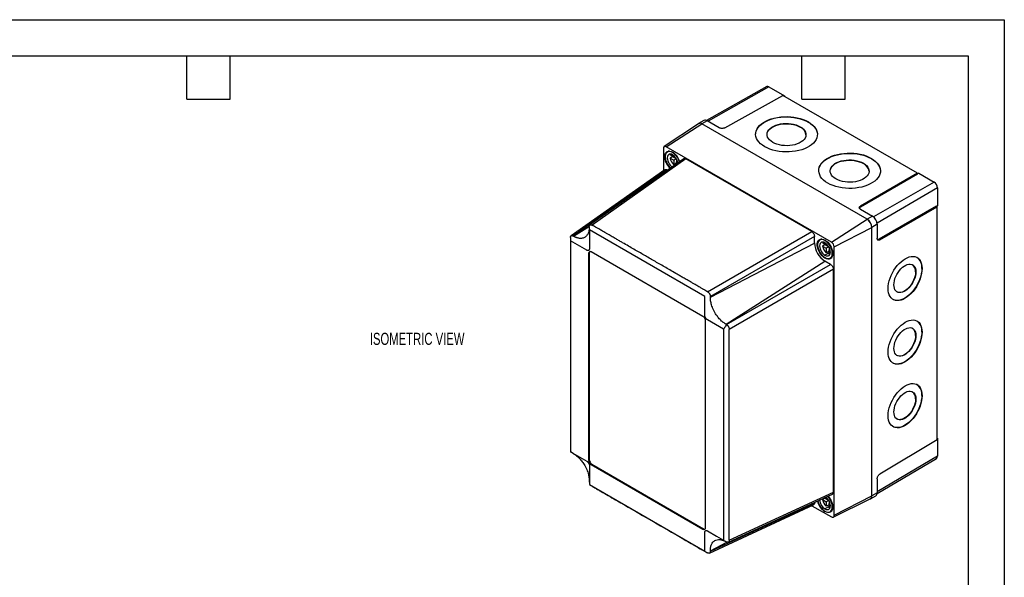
# Model space of a CAD drawing. Header units: millimetres. Extents: x 0 to 838, y 0 to 648.
# Tile 5 of 5: x 320 to 838, y 354 to 648. Entities that reach past the tile are written whole.
import ezdxf

# ---------------------------------------------------------------- set-up
doc = ezdxf.new("R2010")
doc.units = ezdxf.units.MM
doc.header["$LTSCALE"] = 3
doc.layers.add('DIMENSIONS', color=140, linetype='Continuous', lineweight=25)
doc.layers.add('TEXT', color=140, linetype='Continuous', lineweight=25)
doc.styles.add('SLDTEXTSTYLE0', font='TXT', dxfattribs={"width": 0.7})

msp = doc.modelspace()

# ---------------------------------------------------------------- linework, layer by layer
at = {"color": 7, "linetype": 'Continuous'}
for p, q in [((0.01, 647.71), (838.21, 647.71)), ((838.21, 647.71), (838.21, 0.01))]:
    msp.add_line(p, q, dxfattribs=at)
for p, q in [((713.09, 612.52), (681.39, 594.67)), ((714.28, 612.39), (682.23, 594.21)), ((714.28, 612.39), (722.47, 607.66)), ((690.95, 590.78), (721.63, 607.88)), ((792.57, 566.94), (721.63, 607.88)), ((722.47, 607.66), (722.24, 607.53)), ((722.47, 607.66), (722.47, 607.4)), ((677.15, 592.95), (659.06, 580.9)), ((660.15, 580.82), (678.96, 592.82)), ((680.03, 594.66), (677.19, 593.06)), ((681.76, 594.49), (678.93, 592.88)), ((765.97, 542.63), (678.93, 592.88)), ((765.94, 542.61), (678.96, 592.82)), ((688.13, 590.81), (681.76, 594.49)), ((730.76, 591.16), (730.76, 591.33)), ((735, 593.73), (735.01, 593.9)), ((747.13, 530.62), (660.15, 580.82)), ((658.67, 579.96), (658.67, 568.16)), ((661.68, 578.58), (660.76, 578.05)), ((664.22, 575.33), (662.19, 576.5)), ((663.6, 575.68), (662.19, 574.87)), ((663.72, 577.9), (663.51, 577.78)), ((663.6, 575.68), (665.38, 574.66)), ((664.22, 576.04), (664.22, 575.33)), ((664.68, 575.59), (664.22, 575.33)), ((669.41, 574.46), (620.03, 539.65)), ((670.51, 574.39), (621.13, 539.58)), ((662.19, 574.87), (664.22, 573.7)), ((665.51, 574.44), (664.22, 573.7)), ((664.22, 573.7), (664.22, 571.35)), ((665.63, 572.17), (664.22, 571.35)), ((665.63, 574.22), (665.63, 572.88)), ((666.09, 573.14), (665.63, 572.88)), ((665.63, 572.88), (666.25, 572.52)), ((665.63, 571.8), (665.63, 572.88)), ((736.77, 536.14), (670.51, 574.39)), ((764, 571.98), (764, 572.14)), ((768.24, 574.55), (768.24, 574.71)), ((659.44, 568.7), (610.06, 533.89)), ((660.54, 568.63), (611.16, 533.82)), ((660.87, 568.44), (660.54, 568.63)), ((792.57, 566.94), (762.41, 549.53)), ((792.57, 566.39), (762.41, 548.99)), ((792.57, 566.39), (792.57, 566.94)), ((793.14, 566.87), (792.57, 566.55)), ((793.14, 566.87), (801.33, 562.14)), ((801.33, 562.14), (769.24, 543.94)), ((803.02, 559.21), (771.21, 540.52)), ((803.02, 559.21), (803.02, 549.75)), ((803.02, 549.75), (802.46, 549.41)), ((762.41, 549.53), (762.41, 548.99)), ((762.43, 547.92), (768.8, 544.24)), ((802.32, 549.49), (772.17, 532.08)), ((772.64, 531.81), (802.79, 549.22)), ((802.32, 549.49), (802.79, 549.22)), ((802.79, 426.48), (802.79, 549.22)), ((747.13, 530.62), (765.94, 542.61)), ((768.8, 544.24), (765.97, 542.63)), ((771.25, 539.99), (768.45, 538.35)), ((771.25, 539.99), (771.25, 532.63)), ((611.4, 533.68), (619.69, 538.97)), ((619.65, 538.72), (619.65, 538.44)), ((680.44, 501.99), (619.79, 537)), ((681.93, 504.48), (736.77, 536.14)), ((748.62, 528.04), (768.41, 538.33)), ((768.41, 397.06), (768.41, 538.33)), ((768.45, 397), (768.45, 538.35)), ((609.68, 532.96), (609.68, 421.93)), ((609.75, 531.2), (609.75, 420.34)), ((618.31, 526.34), (609.82, 531.24)), ((611.4, 533.68), (611.16, 533.82)), ((738.25, 533.57), (683.41, 501.91)), ((683.41, 501.63), (738.25, 530.14)), ((738.25, 530.14), (738.25, 533.57)), ((741.94, 532.25), (741.02, 531.72)), ((744.48, 529), (742.45, 530.17)), ((743.86, 529.35), (742.45, 528.54)), ((743.98, 531.57), (743.77, 531.45)), ((743.86, 529.35), (745.64, 528.32)), ((744.48, 529.71), (744.48, 529)), ((744.93, 529.26), (744.48, 529)), ((772.17, 532.08), (772.64, 531.81)), ((619.64, 524.85), (619.28, 524.65)), ((619.28, 524.65), (619.28, 415.88)), ((619.64, 524.85), (619.64, 416.09)), ((679.53, 491.5), (620.7, 525.46)), ((742.45, 528.54), (744.48, 527.36)), ((745.89, 524.91), (743.77, 523.69)), ((745.77, 528.11), (744.48, 527.36)), ((744.48, 527.36), (744.48, 525.02)), ((745.89, 525.83), (744.48, 525.02)), ((745.89, 527.89), (745.89, 526.55)), ((746.35, 526.81), (745.89, 526.55)), ((745.89, 526.55), (746.51, 526.19)), ((745.89, 524.2), (745.89, 526.55)), ((748.62, 386.77), (748.62, 528.04)), ((691.66, 487.35), (743.77, 520.59)), ((691.9, 487.21), (746.74, 518.87)), ((743.99, 522.35), (743.77, 522.22)), ((746.74, 518.87), (743.77, 520.59)), ((746.52, 522.19), (747.44, 522.72)), ((748.22, 516.3), (693.38, 484.64)), ((748.22, 398.96), (748.22, 516.3)), ((791.47, 515.01), (791.62, 514.93)), ((794.77, 516.78), (794.91, 516.7)), ((680.51, 492.07), (680.51, 501.87)), ((683.41, 501.63), (683.41, 501.91)), ((680.94, 380.29), (680.94, 489.05)), ((690.39, 484.73), (681.92, 489.62)), ((690.48, 373.74), (690.48, 484.6)), ((691.9, 487.21), (691.66, 487.35)), ((693.38, 373.61), (693.38, 484.64)), ((794.77, 483.3), (794.91, 483.22)), ((791.47, 481.53), (791.62, 481.45)), ((791.47, 448.05), (791.62, 447.97)), ((794.77, 449.82), (794.91, 449.74)), ((802.79, 426.48), (772.64, 408.46)), ((802.79, 427.45), (803.02, 427.32)), ((803.02, 427.32), (802.79, 427.19)), ((803.02, 427.32), (803.02, 417.86)), ((611.16, 419.36), (609.82, 420.22)), ((609.82, 420.22), (618.31, 415.32)), ((611.16, 419.36), (611.4, 419.22)), ((619.64, 416.09), (619.28, 415.88)), ((771.22, 398.24), (802.53, 416.77)), ((803.02, 417.86), (771.25, 399.2)), ((619.72, 412.87), (619.72, 403.07)), ((621.05, 413.64), (620.7, 413.44)), ((620.7, 413.44), (679.53, 379.47)), ((621.05, 413.64), (679.88, 379.68)), ((619.65, 404.94), (619.65, 404.66)), ((771.25, 406.01), (771.25, 398.65)), ((619.79, 402.95), (680.44, 367.94)), ((692.89, 372.62), (747.73, 397.97)), ((693.38, 373.61), (748.22, 398.96)), ((743.86, 395.85), (742.45, 395.03)), ((742.45, 395.03), (744.48, 393.86)), ((744.48, 395.49), (743.54, 396.03)), ((743.86, 395.85), (745.64, 394.82)), ((744.48, 396.21), (744.48, 395.49)), ((744.93, 395.76), (744.48, 395.49)), ((745.77, 394.61), (744.48, 393.86)), ((745.89, 394.39), (745.89, 393.04)), ((748.14, 385.79), (767.62, 395.43)), ((748.62, 386.77), (768.41, 397.06)), ((767.73, 395.41), (770.54, 397.07)), ((771.25, 398.65), (768.45, 397)), ((682.92, 366.86), (737.76, 392.21)), ((683.41, 367.85), (738.25, 393.2)), ((736.9, 391.82), (747.13, 385.91)), ((738.25, 393.2), (738.25, 393.59)), ((745.89, 391.41), (743.77, 390.19)), ((744.48, 393.86), (744.48, 391.51)), ((745.89, 392.33), (744.48, 391.51)), ((746.35, 393.31), (745.89, 393.04)), ((745.89, 393.04), (746.51, 392.69)), ((745.89, 390.7), (745.89, 393.04)), ((746.52, 388.69), (747.44, 389.22)), ((743.99, 388.84), (743.77, 388.72)), ((679.88, 379.68), (679.53, 379.47)), ((680.51, 367.98), (680.51, 377.78)), ((683.41, 368.13), (692.11, 372.65)), ((691.66, 372.89), (691.9, 372.75)), ((683.41, 367.85), (683.41, 368.13))]:
    msp.add_line(p, q)
at = {"flags": 128}
for points in [[(712.03, 580.86), (710.85, 581.62), (709.82, 582.44), (708.96, 583.32), (708.26, 584.25), (707.75, 585.22), (707.42, 586.21), (707.27, 587.21), (707.32, 588.22), (707.56, 589.21), (707.98, 590.19), (708.59, 591.13), (709.37, 592.03), (710.32, 592.87), (711.42, 593.65), (712.66, 594.36), (714.04, 594.98), (715.52, 595.51), (717.09, 595.95), (718.75, 596.29), (720.45, 596.53), (722.2, 596.65), (723.96, 596.67), (725.71, 596.58), (727.44, 596.38), (729.12, 596.08), (730.74, 595.67), (732.27, 595.17), (733.7, 594.58), (735.01, 593.9)], [(707.27, 587.42), (707.32, 588.05), (707.56, 589.05), (707.98, 590.02), (708.59, 590.97), (709.37, 591.86), (710.32, 592.71), (711.42, 593.49), (712.66, 594.19), (714.03, 594.82), (715.52, 595.35), (717.09, 595.79), (718.74, 596.13), (720.45, 596.36), (722.2, 596.49), (723.95, 596.51), (725.71, 596.42), (727.44, 596.22), (729.12, 595.92), (730.73, 595.51), (732.27, 595.01), (733.7, 594.41), (735, 593.73)], [(735.01, 593.9), (736.18, 593.14), (737.21, 592.32), (738.07, 591.44), (738.77, 590.51), (739.29, 589.54), (739.62, 588.55), (739.76, 587.55), (739.71, 586.54), (739.47, 585.55), (739.05, 584.57), (738.44, 583.63), (737.66, 582.73), (736.71, 581.89), (735.61, 581.11), (734.37, 580.4), (733, 579.78), (731.51, 579.24), (729.94, 578.81), (728.29, 578.47), (726.58, 578.23), (724.84, 578.1), (723.08, 578.09), (721.32, 578.18), (719.59, 578.38), (717.91, 578.68), (716.3, 579.09), (714.76, 579.59), (713.34, 580.18), (712.03, 580.86)], [(716.27, 583.1), (715.35, 583.71), (714.58, 584.39), (713.98, 585.11), (713.56, 585.88), (713.32, 586.67), (713.27, 587.47), (713.41, 588.26), (713.75, 589.04), (714.26, 589.78), (714.94, 590.48), (715.79, 591.11), (716.78, 591.67), (717.89, 592.15), (719.11, 592.53), (720.41, 592.82), (721.77, 593), (723.16, 593.08), (724.56, 593.05), (725.94, 592.9), (727.27, 592.65), (728.54, 592.3), (729.71, 591.86), (730.76, 591.33)], [(713.27, 587.21), (713.27, 587.3), (713.41, 588.1), (713.74, 588.88), (714.26, 589.62), (714.94, 590.31), (715.79, 590.95), (716.78, 591.51), (717.89, 591.98), (719.11, 592.37), (720.41, 592.66), (721.77, 592.84), (723.16, 592.92), (724.56, 592.88), (725.94, 592.74), (727.27, 592.49), (728.54, 592.14), (729.71, 591.69), (730.76, 591.16)], [(730.76, 591.33), (731.68, 590.72), (732.45, 590.05), (733.05, 589.32), (733.47, 588.55), (733.71, 587.76), (733.76, 586.96), (733.62, 586.17), (733.28, 585.39), (732.77, 584.65), (732.09, 583.96), (731.24, 583.32), (730.25, 582.76), (729.14, 582.28), (727.92, 581.9), (726.62, 581.61), (725.26, 581.43), (723.86, 581.35), (722.47, 581.39), (721.09, 581.53), (719.75, 581.78), (718.49, 582.13), (717.32, 582.57), (716.27, 583.1)], [(735, 593.73), (736.18, 592.98), (737.21, 592.15), (738.07, 591.27), (738.77, 590.35), (739.28, 589.38), (739.62, 588.39), (739.76, 587.39), (739.76, 587.18)], [(662.31, 569.46), (662.03, 569.73), (661.35, 570.51), (660.75, 571.38), (660.24, 572.32), (659.84, 573.3), (659.57, 574.27), (659.43, 575.21), (659.43, 576.08), (659.57, 576.86), (659.84, 577.52), (660.24, 578.03), (660.75, 578.38), (661.35, 578.56), (662.03, 578.56), (662.76, 578.38), (663.51, 578.02)], [(663.51, 577.78), (662.8, 578.11), (662.11, 578.29), (661.47, 578.29), (660.89, 578.12), (660.41, 577.79), (660.03, 577.3), (659.77, 576.68), (659.64, 575.94), (659.64, 575.11), (659.77, 574.22), (660.03, 573.3), (660.41, 572.37), (660.89, 571.48), (661.47, 570.65), (662.11, 569.91), (662.47, 569.57)], [(663.51, 576.55), (662.88, 576.83), (662.29, 576.94), (661.75, 576.86), (661.3, 576.6), (660.96, 576.18), (660.76, 575.61), (660.68, 574.92), (660.76, 574.15), (660.96, 573.34), (661.3, 572.53), (661.75, 571.75), (662.29, 571.05), (662.88, 570.47), (663.3, 570.15)], [(662.35, 576.94), (662.31, 576.85), (662.19, 576.5)], [(740.5, 568.23), (740.55, 568.87), (740.79, 569.86), (741.21, 570.84), (741.82, 571.78), (742.6, 572.68), (743.55, 573.52), (744.65, 574.3), (745.9, 575.01), (747.27, 575.63), (748.75, 576.17), (750.33, 576.6), (751.98, 576.94), (753.69, 577.18), (755.43, 577.3), (757.19, 577.32), (758.94, 577.23), (760.67, 577.03), (762.35, 576.73), (763.97, 576.32), (765.5, 575.82), (766.93, 575.23), (768.24, 574.55)], [(745.26, 561.68), (744.08, 562.43), (743.06, 563.26), (742.19, 564.14), (741.5, 565.06), (740.98, 566.03), (740.65, 567.02), (740.51, 568.02), (740.55, 569.03), (740.79, 570.03), (741.22, 571), (741.82, 571.94), (742.6, 572.84), (743.55, 573.69), (744.65, 574.46), (745.9, 575.17), (747.27, 575.79), (748.75, 576.33), (750.33, 576.77), (751.98, 577.11), (753.69, 577.34), (755.43, 577.47), (757.19, 577.49), (758.94, 577.4), (760.67, 577.2), (762.35, 576.89), (763.97, 576.49), (765.5, 575.98), (766.93, 575.39), (768.24, 574.71)], [(768.24, 574.71), (769.41, 573.96), (770.44, 573.13), (771.31, 572.25), (772, 571.32), (772.52, 570.36), (772.85, 569.37), (772.99, 568.36), (772.95, 567.36), (772.71, 566.36), (772.28, 565.39), (771.68, 564.44), (770.9, 563.55), (769.95, 562.7), (768.85, 561.92), (767.6, 561.22), (766.23, 560.59), (764.75, 560.06), (763.17, 559.62), (761.52, 559.28), (759.81, 559.05), (758.07, 558.92), (756.31, 558.9), (754.56, 558.99), (752.83, 559.19), (751.15, 559.49), (749.53, 559.9), (748, 560.4), (746.57, 561), (745.26, 561.68)], [(749.5, 563.92), (748.58, 564.53), (747.81, 565.2), (747.21, 565.93), (746.79, 566.69), (746.55, 567.48), (746.5, 568.28), (746.65, 569.08), (746.98, 569.85), (747.49, 570.6), (748.18, 571.29), (749.02, 571.92), (750.01, 572.48), (751.13, 572.96), (752.35, 573.35), (753.65, 573.64), (755.01, 573.82), (756.4, 573.89), (757.8, 573.86), (759.18, 573.72), (760.51, 573.47), (761.77, 573.12), (762.94, 572.67), (764, 572.14)], [(746.5, 568.03), (746.5, 568.12), (746.65, 568.91), (746.98, 569.69), (747.49, 570.43), (748.18, 571.13), (749.02, 571.76), (750.01, 572.32), (751.13, 572.8), (752.35, 573.19), (753.65, 573.47), (755.01, 573.66), (756.4, 573.73), (757.8, 573.7), (759.17, 573.55), (760.51, 573.3), (761.77, 572.95), (762.94, 572.51), (764, 571.98)], [(764, 572.14), (764.92, 571.53), (765.68, 570.86), (766.28, 570.13), (766.71, 569.37), (766.94, 568.58), (766.99, 567.78), (766.85, 566.98), (766.52, 566.21), (766.01, 565.46), (765.32, 564.77), (764.47, 564.14), (763.49, 563.58), (762.37, 563.1), (761.15, 562.71), (759.85, 562.42), (758.49, 562.24), (757.1, 562.17), (755.7, 562.2), (754.32, 562.34), (752.99, 562.59), (751.73, 562.94), (750.56, 563.39), (749.5, 563.92)], [(768.24, 574.55), (769.41, 573.79), (770.44, 572.97), (771.31, 572.09), (772, 571.16), (772.52, 570.19), (772.85, 569.2), (772.99, 568.2), (773, 567.99)], [(619.72, 536.96), (619.72, 531.47), (619.72, 527.16)], [(743.77, 522.22), (743.02, 522.74), (742.29, 523.4), (741.61, 524.18), (741.01, 525.05), (740.5, 525.99), (740.1, 526.96), (739.83, 527.94), (739.69, 528.88), (739.69, 529.75), (739.83, 530.53), (740.1, 531.19), (740.5, 531.7), (741.01, 532.05), (741.61, 532.23), (742.29, 532.23), (743.02, 532.05), (743.77, 531.69)], [(743.77, 531.45), (743.06, 531.78), (742.36, 531.95), (741.72, 531.96), (741.15, 531.79), (740.67, 531.45), (740.29, 530.97), (740.03, 530.34), (739.9, 529.61), (739.9, 528.78), (740.03, 527.89), (740.29, 526.96), (740.67, 526.04), (741.15, 525.15), (741.72, 524.32), (742.36, 523.58), (743.06, 522.95), (743.77, 522.47)], [(743.77, 530.22), (743.14, 530.5), (742.54, 530.61), (742.01, 530.53), (741.56, 530.27), (741.22, 529.84), (741.01, 529.27), (740.94, 528.59), (741.01, 527.82), (741.22, 527.01), (741.56, 526.2), (742.01, 525.42), (742.54, 524.72), (743.14, 524.14), (743.77, 523.69)], [(742.61, 530.6), (742.56, 530.51), (742.45, 530.17)], [(743.77, 531.69), (744.52, 531.18), (745.25, 530.52), (745.93, 529.74), (746.53, 528.86), (747.04, 527.92), (747.44, 526.95), (747.71, 525.97), (747.85, 525.04), (747.85, 524.16), (747.71, 523.38), (747.44, 522.73), (747.04, 522.21), (746.53, 521.86), (745.93, 521.68), (745.25, 521.68), (744.52, 521.87), (743.77, 522.22)], [(743.77, 522.47), (744.48, 522.13), (745.17, 521.96), (745.82, 521.96), (746.39, 522.12), (746.87, 522.46), (747.25, 522.94), (747.51, 523.57), (747.64, 524.31), (747.64, 525.13), (747.51, 526.03), (747.25, 526.95), (746.87, 527.87), (746.39, 528.76), (745.82, 529.59), (745.17, 530.33), (744.48, 530.96), (743.77, 531.45)], [(743.77, 523.69), (744.4, 523.41), (745, 523.3), (745.53, 523.38), (745.98, 523.64), (746.32, 524.07), (746.53, 524.64), (746.6, 525.32), (746.53, 526.09), (746.32, 526.9), (745.98, 527.72), (745.53, 528.49), (745, 529.19), (744.4, 529.78), (743.77, 530.22)], [(745.89, 524.2), (746.25, 524.13), (746.35, 524.12)], [(777.04, 506.2), (777.1, 507.49), (777.3, 508.84), (777.62, 510.23), (778.06, 511.64), (778.62, 513.04), (779.29, 514.42), (780.05, 515.76), (780.9, 517.03), (781.82, 518.23), (782.81, 519.32), (783.84, 520.3), (784.9, 521.15), (785.98, 521.86), (787.05, 522.42), (788.11, 522.81), (789.14, 523.05), (790.13, 523.11), (791.05, 523), (791.9, 522.72), (792.67, 522.28), (793.33, 521.68), (793.89, 520.94), (794.33, 520.05), (794.65, 519.04), (794.85, 517.92), (794.91, 516.7)], [(780.05, 508.13), (780.12, 509.18), (780.31, 510.27), (780.62, 511.39), (781.06, 512.52), (781.59, 513.62), (782.23, 514.68), (782.94, 515.67), (783.72, 516.56), (784.55, 517.34), (785.4, 517.99), (786.27, 518.5), (787.12, 518.85), (787.95, 519.04), (788.72, 519.06), (789.44, 518.91), (790.07, 518.6), (790.61, 518.13), (791.04, 517.51), (791.36, 516.76), (791.55, 515.89), (791.62, 514.93)], [(794.91, 516.7), (794.85, 515.41), (794.65, 514.05), (794.33, 512.67), (793.89, 511.26), (793.33, 509.86), (792.67, 508.48), (791.9, 507.14), (791.05, 505.86), (790.13, 504.67), (789.14, 503.58), (788.11, 502.6), (787.05, 501.75), (785.98, 501.04), (784.9, 500.48), (783.84, 500.08), (782.81, 499.85), (781.82, 499.79), (780.9, 499.9), (780.05, 500.18), (779.29, 500.62), (778.62, 501.21), (778.06, 501.96), (777.62, 502.85), (777.3, 503.86), (777.1, 504.98), (777.04, 506.2)], [(794.77, 516.78), (794.7, 515.49), (794.51, 514.14), (794.19, 512.75), (793.75, 511.34), (793.19, 509.94), (792.52, 508.56), (791.76, 507.22), (790.91, 505.94), (789.99, 504.75), (789, 503.66), (787.97, 502.68), (786.91, 501.83), (785.83, 501.12), (784.76, 500.56), (783.69, 500.17), (782.66, 499.93), (781.68, 499.87), (780.76, 499.98), (779.91, 500.26), (779.61, 500.4)], [(791.62, 514.93), (791.55, 513.89), (791.36, 512.79), (791.04, 511.67), (790.61, 510.54), (790.07, 509.44), (789.44, 508.38), (788.72, 507.39), (787.95, 506.5), (787.12, 505.72), (786.27, 505.07), (785.4, 504.56), (784.55, 504.21), (783.72, 504.02), (782.94, 504), (782.23, 504.15), (781.59, 504.46), (781.06, 504.93), (780.62, 505.55), (780.31, 506.3), (780.12, 507.17), (780.05, 508.13)], [(791.47, 515.01), (791.41, 513.97), (791.22, 512.87), (790.9, 511.75), (790.47, 510.62), (789.93, 509.52), (789.3, 508.46), (788.58, 507.48), (787.8, 506.58), (786.98, 505.8), (786.12, 505.15), (785.26, 504.64), (784.4, 504.29), (783.58, 504.1), (782.8, 504.08), (782.09, 504.23), (781.69, 504.4)], [(777.04, 472.72), (777.1, 474.01), (777.3, 475.37), (777.62, 476.75), (778.06, 478.16), (778.62, 479.56), (779.29, 480.95), (780.05, 482.28), (780.9, 483.56), (781.82, 484.75), (782.81, 485.84), (783.84, 486.82), (784.9, 487.67), (785.98, 488.38), (787.05, 488.94), (788.11, 489.34), (789.14, 489.57), (790.13, 489.63), (791.05, 489.52), (791.9, 489.24), (792.67, 488.8), (793.33, 488.21), (793.89, 487.46), (794.33, 486.57), (794.65, 485.56), (794.85, 484.44), (794.91, 483.22)], [(794.91, 483.22), (794.85, 481.93), (794.65, 480.58), (794.33, 479.19), (793.89, 477.78), (793.33, 476.38), (792.67, 475), (791.9, 473.66), (791.05, 472.39), (790.13, 471.19), (789.14, 470.1), (788.11, 469.12), (787.05, 468.27), (785.98, 467.56), (784.9, 467), (783.84, 466.61), (782.81, 466.38), (781.82, 466.31), (780.9, 466.42), (780.05, 466.7), (779.29, 467.14), (778.62, 467.74), (778.06, 468.48), (777.62, 469.37), (777.3, 470.38), (777.1, 471.5), (777.04, 472.72)], [(794.77, 483.3), (794.7, 482.01), (794.51, 480.66), (794.19, 479.27), (793.75, 477.86), (793.19, 476.46), (792.52, 475.08), (791.76, 473.74), (790.91, 472.47), (789.99, 471.27), (789, 470.18), (787.97, 469.2), (786.91, 468.35), (785.83, 467.64), (784.76, 467.08), (783.69, 466.69), (782.66, 466.46), (781.68, 466.39), (780.76, 466.5), (779.91, 466.78), (779.61, 466.92)], [(780.05, 474.65), (780.12, 475.7), (780.31, 476.79), (780.62, 477.91), (781.06, 479.04), (781.59, 480.14), (782.23, 481.2), (782.94, 482.19), (783.72, 483.08), (784.55, 483.86), (785.4, 484.52), (786.27, 485.02), (787.12, 485.38), (787.95, 485.56), (788.72, 485.58), (789.44, 485.44), (790.07, 485.12), (790.61, 484.65), (791.04, 484.04), (791.36, 483.28), (791.55, 482.41), (791.62, 481.45)], [(791.62, 481.45), (791.55, 480.41), (791.36, 479.31), (791.04, 478.19), (790.61, 477.06), (790.07, 475.96), (789.44, 474.9), (788.72, 473.92), (787.95, 473.02), (787.12, 472.24), (786.27, 471.59), (785.4, 471.08), (784.55, 470.73), (783.72, 470.54), (782.94, 470.52), (782.23, 470.67), (781.59, 470.98), (781.06, 471.45), (780.62, 472.07), (780.31, 472.82), (780.12, 473.69), (780.05, 474.65)], [(791.47, 481.53), (791.41, 480.49), (791.22, 479.39), (790.9, 478.27), (790.47, 477.14), (789.93, 476.04), (789.3, 474.98), (788.58, 474), (787.8, 473.1), (786.98, 472.32), (786.12, 471.67), (785.26, 471.16), (784.4, 470.81), (783.58, 470.62), (782.8, 470.6), (782.09, 470.75), (781.69, 470.92)], [(777.04, 439.24), (777.1, 440.54), (777.3, 441.89), (777.62, 443.28), (778.06, 444.68), (778.62, 446.09), (779.29, 447.47), (780.05, 448.8), (780.9, 450.08), (781.82, 451.27), (782.81, 452.37), (783.84, 453.34), (784.9, 454.2), (785.98, 454.9), (787.05, 455.46), (788.11, 455.86), (789.14, 456.09), (790.13, 456.15), (791.05, 456.04), (791.9, 455.77), (792.67, 455.33), (793.33, 454.73), (793.89, 453.98), (794.33, 453.09), (794.65, 452.08), (794.85, 450.96), (794.91, 449.74)], [(780.05, 441.18), (780.12, 442.22), (780.31, 443.31), (780.62, 444.44), (781.06, 445.56), (781.59, 446.67), (782.23, 447.72), (782.94, 448.71), (783.72, 449.6), (784.55, 450.39), (785.4, 451.04), (786.27, 451.55), (787.12, 451.9), (787.95, 452.09), (788.72, 452.11), (789.44, 451.96), (790.07, 451.65), (790.61, 451.18), (791.04, 450.56), (791.36, 449.81), (791.55, 448.94), (791.62, 447.97)], [(794.91, 449.74), (794.85, 448.45), (794.65, 447.1), (794.33, 445.71), (793.89, 444.3), (793.33, 442.9), (792.67, 441.52), (791.9, 440.18), (791.05, 438.91), (790.13, 437.71), (789.14, 436.62), (788.11, 435.64), (787.05, 434.79), (785.98, 434.08), (784.9, 433.53), (783.84, 433.13), (782.81, 432.9), (781.82, 432.83), (780.9, 432.94), (780.05, 433.22), (779.29, 433.66), (778.62, 434.26), (778.06, 435.01), (777.62, 435.89), (777.3, 436.9), (777.1, 438.03), (777.04, 439.24)], [(794.77, 449.82), (794.7, 448.53), (794.51, 447.18), (794.19, 445.79), (793.75, 444.38), (793.19, 442.98), (792.52, 441.6), (791.76, 440.26), (790.91, 438.99), (789.99, 437.8), (789, 436.7), (787.97, 435.72), (786.91, 434.87), (785.83, 434.16), (784.76, 433.61), (783.69, 433.21), (782.66, 432.98), (781.68, 432.92), (780.76, 433.02), (779.91, 433.3), (779.61, 433.44)], [(791.62, 447.97), (791.55, 446.93), (791.36, 445.83), (791.04, 444.71), (790.61, 443.59), (790.07, 442.48), (789.44, 441.42), (788.72, 440.44), (787.95, 439.54), (787.12, 438.76), (786.27, 438.11), (785.4, 437.6), (784.55, 437.25), (783.72, 437.06), (782.94, 437.04), (782.23, 437.19), (781.59, 437.5), (781.06, 437.97), (780.62, 438.59), (780.31, 439.34), (780.12, 440.21), (780.05, 441.18)], [(791.47, 448.05), (791.41, 447.01), (791.22, 445.92), (790.9, 444.79), (790.47, 443.67), (789.93, 442.56), (789.3, 441.51), (788.58, 440.52), (787.8, 439.62), (786.98, 438.84), (786.12, 438.19), (785.26, 437.68), (784.4, 437.33), (783.58, 437.14), (782.8, 437.12), (782.09, 437.27), (781.69, 437.44)], [(745.38, 396.88), (745.93, 396.23), (746.53, 395.36), (747.04, 394.42), (747.44, 393.44), (747.71, 392.47), (747.85, 391.53), (747.85, 390.66), (747.71, 389.88), (747.44, 389.22), (747.04, 388.71), (746.53, 388.36), (745.93, 388.18), (745.25, 388.18), (744.52, 388.36), (743.77, 388.72)], [(743.77, 388.96), (744.48, 388.62), (745.17, 388.45), (745.82, 388.45), (746.39, 388.62), (746.87, 388.95), (747.25, 389.44), (747.51, 390.06), (747.64, 390.8), (747.64, 391.63), (747.51, 392.52), (747.25, 393.44), (746.87, 394.37), (746.39, 395.26), (745.82, 396.09), (745.2, 396.8)], [(743.77, 390.19), (744.4, 389.9), (745, 389.8), (745.53, 389.88), (745.98, 390.14), (746.32, 390.56), (746.53, 391.13), (746.6, 391.82), (746.53, 392.59), (746.32, 393.4), (745.98, 394.21), (745.53, 394.99), (745, 395.69), (744.4, 396.27), (744.28, 396.37)], [(745.89, 390.7), (746.25, 390.63), (746.35, 390.62)], [(681.92, 378.6), (686.67, 375.85), (690.41, 373.7)]]:
    msp.add_lwpolyline(points, dxfattribs=at)
for centre, radius, start, end in [((713.58, 611.41), 1.21, 54.4277, 113.7889), ((677.95, 591.69), 1.54, 50.6928, 137.4779), ((677.96, 591.51), 1.65, 52.4372, 119.1266), ((680.74, 593.06), 1.75, 54.4277, 113.7889), ((728.64, 586.46), 5.16, 6.6144, 65.724), ((659.57, 580.11), 0.92, 50.7967, 189.214), ((658.53, 570.37), 9.13, 16.5081, 56.9332), ((658.93, 570.62), 8.5, 15.2142, 57.3617), ((660.17, 571.34), 6.2, 8.6266, 57.3469), ((668.6, 576.23), 6.56, 191.9492, 228.0508), ((761.88, 567.28), 5.16, 6.6144, 65.724), ((799.34, 559.04), 3.69, 2.6055, 57.3945), ((763.04, 538.08), 5.38, 2.6055, 57.3945), ((763.07, 538.1), 5.38, 2.6055, 57.3945), ((765.93, 539.75), 5.33, 2.6055, 57.3945), ((750.14, 530.64), 11.9, 182.3869, 237.6131), ((745.38, 527.89), 3.24, 2.6055, 57.3945), ((620.15, 524.79), 0.873, 50.7967, 189.214), ((620.73, 524.93), 1.1, 140.0277, 184.268), ((748.86, 529.89), 6.56, 191.9492, 228.0508), ((787.4, 515.45), 4.09, 353.8087, 53.6032), ((788.26, 517.36), 6.53, 354.8907, 52.9882), ((677.87, 488.91), 3.07, 2.6055, 57.3945), ((788.26, 483.88), 6.53, 354.8907, 52.9882), ((787.4, 481.97), 4.09, 353.8087, 53.6032), ((787.4, 448.49), 4.09, 353.8087, 53.6032), ((788.26, 450.41), 6.53, 354.8907, 52.9882), ((622.35, 416.02), 3.07, 182.6055, 237.3945), ((622.71, 416.23), 3.07, 182.6055, 237.3945), ((801.82, 417.74), 1.21, 306.2094, 5.5757), ((748.74, 396.37), 9.13, 192.9202, 236.9742), ((748.48, 396.21), 8.65, 192.0473, 236.9913), ((747.08, 395.37), 6.15, 185.0004, 237.4821), ((748.86, 396.39), 6.56, 191.9492, 228.0508), ((766.93, 396.75), 1.54, 282.5205, 9.3122), ((766.72, 396.87), 1.7, 301.8578, 6.5804), ((769.51, 398.48), 1.75, 306.2094, 5.5757), ((747.71, 386.63), 0.92, 230.7967, 9.214), ((680.08, 380.15), 0.873, 230.7967, 9.214), ((680.5, 380.58), 1.1, 235.7353, 279.9695)]:
    msp.add_arc(centre, radius, start, end)
for points, knots in [([(690.95, 590.78), (690.78, 590.69), (690.57, 590.61), (690.09, 590.49), (689.81, 590.46), (689.26, 590.47), (688.99, 590.5), (688.51, 590.62), (688.3, 590.71), (688.13, 590.81)], [0, 0, 0, 0, 0.25, 0.25, 0.5, 0.5, 0.75, 0.75, 1, 1, 1, 1]), ([(669.44, 574.42), (669.48, 574.47), (669.62, 574.62), (670.02, 574.62), (670.35, 574.46), (670.51, 574.39)], [0, 0, 0, 0, 0.179672, 0.605608, 1, 1, 1, 1]), ([(659.47, 568.66), (659.51, 568.71), (659.65, 568.87), (660.05, 568.86), (660.38, 568.71), (660.54, 568.63)], [0, 0, 0, 0, 0.179672, 0.605608, 1, 1, 1, 1]), ([(762.43, 547.92), (762.26, 548.01), (762.11, 548.13), (761.9, 548.41), (761.84, 548.57), (761.84, 548.88), (761.9, 549.04), (762.1, 549.31), (762.25, 549.43), (762.41, 549.53)], [0, 0, 0, 0, 0.25, 0.25, 0.5, 0.5, 0.75, 0.75, 1, 1, 1, 1]), ([(762.41, 548.99), (762.22, 548.86), (761.97, 548.7), (761.94, 548.5), (761.94, 548.46)], [0, 0, 0, 0, 0.797587, 1, 1, 1, 1]), ([(619.65, 538.72), (619.65, 538.76), (619.65, 538.84), (619.66, 538.97), (619.69, 539.13), (619.76, 539.34), (619.89, 539.54), (620.06, 539.68), (620.25, 539.76), (620.44, 539.78), (620.61, 539.77), (620.79, 539.73), (620.96, 539.67), (621.08, 539.6), (621.13, 539.58)], [0, 0, 0, 0, 0.046815, 0.083943, 0.160087, 0.250056, 0.378733, 0.499639, 0.599039, 0.699908, 0.774299, 0.849952, 0.939396, 1, 1, 1, 1]), ([(681.93, 504.48), (681.91, 504.49), (681.89, 504.5), (681.87, 504.51), (681.86, 504.52), (681.86, 504.52), (681.82, 504.54), (681.78, 504.56), (681.67, 504.62), (681.61, 504.66), (681.43, 504.76), (681.34, 504.82), (681.16, 504.92), (681.08, 504.97), (680.86, 505.1), (680.73, 505.17), (680.49, 505.31), (680.39, 505.37), (680.08, 505.54), (679.91, 505.64), (679.58, 505.83), (679.43, 505.92), (679.01, 506.16), (678.76, 506.31), (678.3, 506.57), (678.09, 506.7), (677.49, 507.04), (677.13, 507.25), (676.47, 507.63), (676.17, 507.8), (675.3, 508.3), (674.79, 508.6), (673.83, 509.15), (673.38, 509.41), (672.12, 510.14), (671.36, 510.58), (669.94, 511.4), (669.28, 511.78), (668.01, 512.51), (667.41, 512.86), (666.25, 513.53), (665.69, 513.85), (664.06, 514.79), (663.04, 515.38), (661.06, 516.52), (660.11, 517.08), (658.25, 518.15), (657.34, 518.67), (654.65, 520.22), (652.91, 521.23), (649.44, 523.23), (647.7, 524.24), (645.02, 525.79), (644.11, 526.31), (642.25, 527.38), (641.3, 527.93), (639.32, 529.07), (638.3, 529.66), (636.67, 530.6), (636.12, 530.92), (634.96, 531.59), (634.36, 531.94), (633.1, 532.66), (632.45, 533.04), (631.39, 533.65), (631.02, 533.86), (630.26, 534.3), (629.87, 534.53), (629.03, 535.01), (628.59, 535.27), (627.65, 535.81), (627.15, 536.1), (626.3, 536.59), (626, 536.76), (625.36, 537.13), (625.02, 537.33), (624.45, 537.66), (624.25, 537.78), (623.81, 538.03), (623.58, 538.16), (623.07, 538.46), (622.79, 538.62), (622.29, 538.91), (622.1, 539.01), (621.79, 539.2), (621.67, 539.26), (621.48, 539.37), (621.42, 539.41), (621.31, 539.47), (621.27, 539.49), (621.22, 539.53), (621.2, 539.54), (621.16, 539.56), (621.13, 539.57), (621.13, 539.58)], [0, 0, 0, 0, 0.000488, 0.000549, 0.000549, 0.00061, 0.00061, 0.000732, 0.000732, 0.000977, 0.000977, 0.001465, 0.001465, 0.001953, 0.001953, 0.00293, 0.00293, 0.003906, 0.003906, 0.005859, 0.005859, 0.007813, 0.007813, 0.011719, 0.011719, 0.015625, 0.015625, 0.023438, 0.023438, 0.03125, 0.03125, 0.046875, 0.046875, 0.0625, 0.0625, 0.09375, 0.09375, 0.125, 0.125, 0.15625, 0.15625, 0.1875, 0.1875, 0.25, 0.25, 0.3125, 0.3125, 0.375, 0.375, 0.5, 0.5, 0.625, 0.625, 0.6875, 0.6875, 0.75, 0.75, 0.8125, 0.8125, 0.84375, 0.84375, 0.875, 0.875, 0.90625, 0.90625, 0.921875, 0.921875, 0.9375, 0.9375, 0.953125, 0.953125, 0.96875, 0.96875, 0.976562, 0.976562, 0.984375, 0.984375, 0.988281, 0.988281, 0.992188, 0.992188, 0.996094, 0.996094, 0.998047, 0.998047, 0.999023, 0.999023, 0.999512, 0.999512, 0.999756, 0.999756, 0.999878, 0.999878, 1, 1, 1, 1]), ([(619.65, 538.44), (619.65, 538.37), (619.64, 538.05), (619.62, 537.59), (619.56, 537.08), (619.48, 536.59), (619.32, 535.92), (618.96, 534.93), (618.36, 534), (617.7, 533.4), (617.08, 533), (616.14, 532.6), (614.95, 532.5), (613.8, 532.69), (613.18, 532.87), (612.72, 533.04), (612.44, 533.16), (612.16, 533.28), (611.88, 533.42), (611.63, 533.55), (611.47, 533.64), (611.4, 533.68)], [0, 0, 0, 0, 0.015367, 0.062812, 0.095387, 0.125575, 0.173509, 0.251112, 0.380732, 0.46084, 0.500895, 0.59004, 0.749309, 0.813345, 0.874362, 0.897506, 0.919955, 0.94176, 0.962965, 0.983613, 1, 1, 1, 1]), ([(619.79, 537), (619.78, 537), (619.77, 537.01), (619.75, 537.01), (619.74, 537), (619.72, 536.99), (619.72, 536.97), (619.72, 536.96)], [0, 0, 0, 0, 0.169624, 0.331911, 0.498309, 0.744142, 1, 1, 1, 1]), ([(736.77, 536.14), (736.95, 536.04), (737.14, 535.89), (737.5, 535.52), (737.68, 535.28), (737.96, 534.78), (738.08, 534.52), (738.22, 534.01), (738.25, 533.77), (738.25, 533.57)], [0, 0, 0, 0, 0.25, 0.25, 0.5, 0.5, 0.75, 0.75, 1, 1, 1, 1]), ([(609.68, 532.96), (609.68, 533), (609.68, 533.08), (609.69, 533.19), (609.71, 533.3), (609.73, 533.39), (609.76, 533.49), (609.8, 533.57), (609.84, 533.65), (609.88, 533.72), (609.93, 533.78), (609.99, 533.84), (610.05, 533.88), (610.13, 533.94), (610.25, 533.99), (610.4, 534.02), (610.58, 534.02), (610.76, 533.99), (610.96, 533.93), (611.09, 533.85), (611.16, 533.82)], [0, 0, 0, 0, 0.044292, 0.088113, 0.131462, 0.174341, 0.216749, 0.258689, 0.30016, 0.341164, 0.381702, 0.421773, 0.46138, 0.500522, 0.579884, 0.66079, 0.74325, 0.827267, 0.912849, 1, 1, 1, 1]), ([(609.82, 531.24), (609.81, 531.24), (609.8, 531.25), (609.78, 531.25), (609.77, 531.25), (609.75, 531.23), (609.75, 531.21), (609.75, 531.2)], [0, 0, 0, 0, 0.169819, 0.331643, 0.497895, 0.743185, 1, 1, 1, 1]), ([(772.64, 531.81), (772.48, 531.72), (772.3, 531.65), (771.96, 531.61), (771.79, 531.64), (771.52, 531.8), (771.42, 531.93), (771.28, 532.25), (771.25, 532.44), (771.25, 532.63)], [0, 0, 0, 0, 0.25, 0.25, 0.5, 0.5, 0.75, 0.75, 1, 1, 1, 1]), ([(771.47, 531.93), (771.55, 531.91), (771.76, 531.88), (772.02, 532.01), (772.17, 532.08)], [0, 0, 0, 0, 0.385309, 1, 1, 1, 1]), ([(619.72, 527.16), (619.72, 527.12), (619.72, 527.04), (619.71, 526.93), (619.69, 526.82), (619.67, 526.72), (619.64, 526.63), (619.6, 526.55), (619.55, 526.47), (619.5, 526.4), (619.44, 526.34), (619.38, 526.29), (619.28, 526.22), (619.14, 526.16), (618.95, 526.14), (618.75, 526.16), (618.53, 526.22), (618.38, 526.3), (618.31, 526.34)], [0, 0, 0, 0, 0.047257, 0.093452, 0.138804, 0.183545, 0.227916, 0.272166, 0.316544, 0.361298, 0.406668, 0.452888, 0.500176, 0.602601, 0.701209, 0.798559, 0.897307, 1, 1, 1, 1]), ([(746.74, 518.87), (746.92, 518.77), (747.11, 518.62), (747.47, 518.25), (747.65, 518.02), (747.94, 517.51), (748.05, 517.25), (748.19, 516.74), (748.22, 516.51), (748.22, 516.3)], [0, 0, 0, 0, 0.25, 0.25, 0.5, 0.5, 0.75, 0.75, 1, 1, 1, 1]), ([(681.93, 504.48), (681.95, 504.46), (682.03, 504.42), (682.15, 504.33), (682.31, 504.2), (682.52, 504), (682.76, 503.72), (682.96, 503.42), (683.1, 503.14), (683.21, 502.9), (683.29, 502.66), (683.36, 502.4), (683.4, 502.15), (683.41, 501.99), (683.41, 501.91)], [0, 0, 0, 0, 0.035908, 0.089499, 0.160771, 0.249715, 0.378329, 0.499272, 0.577988, 0.65859, 0.741087, 0.825483, 0.911786, 1, 1, 1, 1]), ([(680.51, 501.87), (680.51, 501.87), (680.51, 501.89), (680.5, 501.91), (680.49, 501.94), (680.47, 501.97), (680.45, 501.98), (680.44, 501.99)], [0, 0, 0, 0, 0.169578, 0.331589, 0.497958, 0.743581, 1, 1, 1, 1]), ([(691.66, 487.35), (691.59, 487.38), (691.44, 487.47), (691.17, 487.64), (690.81, 487.88), (690.42, 488.16), (689.92, 488.56), (689.29, 489.1), (688.27, 490.1), (687.33, 491.22), (686.46, 492.46), (685.75, 493.6), (684.84, 495.34), (684.16, 497.12), (683.75, 498.67), (683.59, 499.5), (683.5, 500.12), (683.45, 500.61), (683.42, 501.1), (683.41, 501.45), (683.41, 501.62), (683.41, 501.63)], [0, 0, 0, 0, 0.014204, 0.034975, 0.062557, 0.099161, 0.124677, 0.18093, 0.249658, 0.37385, 0.42672, 0.49891, 0.594571, 0.748563, 0.81551, 0.874288, 0.900186, 0.931204, 0.96734, 0.99662, 1, 1, 1, 1]), ([(681.92, 489.62), (681.89, 489.64), (681.82, 489.68), (681.71, 489.75), (681.61, 489.83), (681.52, 489.91), (681.42, 490), (681.33, 490.1), (681.24, 490.2), (681.16, 490.31), (681.08, 490.42), (681, 490.55), (680.89, 490.72), (680.77, 490.95), (680.65, 491.24), (680.57, 491.52), (680.52, 491.8), (680.51, 491.98), (680.51, 492.07)], [0, 0, 0, 0, 0.047257, 0.093452, 0.138804, 0.183545, 0.227916, 0.272166, 0.316544, 0.361298, 0.406669, 0.452888, 0.500176, 0.602602, 0.70121, 0.79856, 0.897307, 1, 1, 1, 1]), ([(691.9, 487.21), (691.58, 486.68), (691.08, 485.85), (690.58, 485.02), (690.39, 484.73)], [0, 0, 0, 0, 0.638698, 1, 1, 1, 1]), ([(690.48, 484.6), (690.48, 484.61), (690.48, 484.62), (690.47, 484.64), (690.45, 484.67), (690.43, 484.7), (690.41, 484.72), (690.39, 484.73)], [0, 0, 0, 0, 0.155534, 0.302639, 0.453906, 0.705676, 1, 1, 1, 1]), ([(691.9, 487.21), (691.93, 487.19), (692, 487.15), (692.1, 487.08), (692.19, 487.01), (692.28, 486.93), (692.37, 486.84), (692.46, 486.76), (692.54, 486.67), (692.62, 486.58), (692.69, 486.48), (692.76, 486.39), (692.83, 486.29), (692.89, 486.2), (692.97, 486.06), (693.07, 485.87), (693.18, 485.62), (693.27, 485.38), (693.33, 485.13), (693.37, 484.88), (693.38, 484.72), (693.38, 484.64)], [0, 0, 0, 0, 0.042881, 0.085031, 0.12645, 0.167138, 0.207097, 0.246326, 0.284826, 0.322598, 0.359642, 0.395958, 0.431549, 0.466413, 0.500552, 0.58057, 0.661869, 0.744456, 0.828336, 0.913515, 1, 1, 1, 1]), ([(609.68, 422.39), (609.69, 422.1), (609.71, 421.5), (609.74, 420.92), (609.75, 420.63)], [0, 0, 0, 0, 0.496716, 1, 1, 1, 1]), ([(609.75, 420.34), (609.75, 420.33), (609.75, 420.32), (609.76, 420.29), (609.77, 420.27), (609.79, 420.24), (609.81, 420.23), (609.82, 420.22)], [0, 0, 0, 0, 0.169417, 0.331452, 0.49761, 0.74351, 1, 1, 1, 1]), ([(610.19, 420.01), (610.33, 419.91), (610.62, 419.71), (611, 419.47), (611.18, 419.35)], [0, 0, 0, 0, 0.508353, 1, 1, 1, 1]), ([(611.4, 419.22), (611.46, 419.19), (611.61, 419.1), (611.88, 418.93), (612.24, 418.69), (612.62, 418.41), (613.14, 418.01), (613.78, 417.46), (614.8, 416.45), (616.01, 415.01), (617.17, 413.24), (618.22, 411.21), (618.89, 409.46), (619.3, 407.92), (619.5, 406.89), (619.59, 406.13), (619.63, 405.64), (619.64, 405.4), (619.65, 405.17), (619.65, 405.02), (619.65, 404.94)], [0, 0, 0, 0, 0.013627, 0.034407, 0.062689, 0.09691, 0.12494, 0.183882, 0.250188, 0.374641, 0.499814, 0.595309, 0.749259, 0.811542, 0.874355, 0.937128, 0.956038, 0.968516, 0.984242, 1, 1, 1, 1]), ([(618.31, 415.32), (618.34, 415.3), (618.41, 415.26), (618.51, 415.19), (618.61, 415.11), (618.71, 415.03), (618.8, 414.94), (618.89, 414.84), (618.98, 414.74), (619.07, 414.63), (619.15, 414.51), (619.23, 414.39), (619.34, 414.22), (619.46, 413.98), (619.58, 413.7), (619.66, 413.42), (619.71, 413.14), (619.72, 412.96), (619.72, 412.87)], [0, 0, 0, 0, 0.047262, 0.093462, 0.138818, 0.183564, 0.22794, 0.272194, 0.316577, 0.361335, 0.406711, 0.452936, 0.500229, 0.602798, 0.70145, 0.798762, 0.89742, 1, 1, 1, 1]), ([(619.65, 404.66), (619.66, 404.48), (619.68, 404.13), (619.71, 403.78), (619.72, 403.61)], [0, 0, 0, 0, 0.494794, 1, 1, 1, 1]), ([(771.25, 406.01), (771.25, 406.2), (771.28, 406.43), (771.42, 406.91), (771.52, 407.16), (771.79, 407.64), (771.96, 407.86), (772.3, 408.22), (772.48, 408.36), (772.64, 408.46)], [0, 0, 0, 0, 0.25, 0.25, 0.5, 0.5, 0.75, 0.75, 1, 1, 1, 1]), ([(619.72, 403.07), (619.72, 403.06), (619.72, 403.05), (619.73, 403.02), (619.74, 403), (619.76, 402.97), (619.78, 402.96), (619.79, 402.95)], [0, 0, 0, 0, 0.169429, 0.33145, 0.497664, 0.743506, 1, 1, 1, 1]), ([(619.97, 402.85), (620.21, 402.7), (620.67, 402.42), (621.23, 402.08), (621.54, 401.89), (621.66, 401.81), (621.72, 401.77), (621.73, 401.77), (621.73, 401.76)], [0, 0, 0, 0, 0.3213653, 0.6304365, 0.7757227, 0.8487706, 0.9260455, 1, 1, 1, 1]), ([(621.13, 402.09), (621.76, 401.72), (622.4, 401.36), (623.66, 400.63), (625.56, 399.53), (630, 396.97), (638.86, 391.85), (651.53, 384.54), (664.19, 377.23), (673.06, 372.11), (677.49, 369.55), (679.71, 368.27), (680.82, 367.63), (681.29, 367.36), (681.61, 367.18), (681.77, 367.08), (681.93, 366.99)], [0, 0, 0, 0, 0.03125, 0.03125, 0.0625, 0.125, 0.25, 0.5, 0.75, 0.875, 0.9375, 0.96875, 0.984375, 0.992188, 0.992188, 1, 1, 1, 1]), ([(748.22, 398.96), (748.2, 398.73), (748.16, 398.27), (747.87, 398.08), (747.72, 397.99)], [0, 0, 0, 0, 0.5073224, 1, 1, 1, 1]), ([(738.25, 393.2), (738.23, 392.97), (738.19, 392.51), (737.9, 392.32), (737.75, 392.23)], [0, 0, 0, 0, 0.507322, 1, 1, 1, 1]), ([(680.51, 377.78), (680.51, 377.82), (680.51, 377.9), (680.52, 378.01), (680.54, 378.12), (680.56, 378.21), (680.59, 378.3), (680.63, 378.39), (680.67, 378.46), (680.73, 378.53), (680.78, 378.59), (680.85, 378.65), (680.95, 378.71), (681.09, 378.77), (681.28, 378.8), (681.48, 378.78), (681.7, 378.72), (681.84, 378.64), (681.92, 378.6)], [0, 0, 0, 0, 0.0472574, 0.0934522, 0.138804, 0.1835449, 0.2279164, 0.2721663, 0.3165442, 0.3612978, 0.4066685, 0.452888, 0.5001755, 0.6026009, 0.7012091, 0.7985589, 0.8973065, 1, 1, 1, 1]), ([(683.41, 368.13), (683.41, 368.19), (683.41, 368.37), (683.42, 368.68), (683.45, 369.09), (683.5, 369.5), (683.58, 369.99), (683.74, 370.65), (684.09, 371.62), (684.66, 372.53), (685.32, 373.14), (686.02, 373.61), (687, 373.99), (688.22, 374.06), (689.29, 373.87), (689.91, 373.69), (690.41, 373.51), (690.83, 373.33), (691.27, 373.11), (691.54, 372.95), (691.66, 372.89)], [0, 0, 0, 0, 0.011812, 0.037249, 0.062848, 0.098019, 0.125658, 0.173057, 0.251173, 0.374077, 0.454776, 0.500938, 0.612713, 0.750198, 0.820546, 0.874783, 0.896858, 0.937362, 0.973677, 1, 1, 1, 1]), ([(690.41, 373.7), (690.41, 373.69), (690.43, 373.69), (690.44, 373.69), (690.46, 373.69), (690.47, 373.71), (690.48, 373.73), (690.48, 373.74)], [0, 0, 0, 0, 0.169641, 0.331951, 0.498374, 0.7442, 1, 1, 1, 1]), ([(693.38, 373.61), (693.38, 373.57), (693.38, 373.49), (693.37, 373.38), (693.35, 373.27), (693.33, 373.17), (693.3, 373.08), (693.26, 373), (693.22, 372.92), (693.17, 372.85), (693.12, 372.79), (693.07, 372.73), (693.01, 372.69), (692.91, 372.62), (692.77, 372.57), (692.59, 372.54), (692.41, 372.56), (692.24, 372.59), (692.06, 372.66), (691.95, 372.72), (691.9, 372.75)], [0, 0, 0, 0, 0.044506, 0.088509, 0.13201, 0.175009, 0.217508, 0.259506, 0.301005, 0.342006, 0.382509, 0.422516, 0.462026, 0.501042, 0.599253, 0.700758, 0.769154, 0.850591, 0.933679, 1, 1, 1, 1]), ([(680.44, 367.94), (680.44, 367.94), (680.46, 367.93), (680.47, 367.93), (680.49, 367.93), (680.5, 367.95), (680.51, 367.97), (680.51, 367.98)], [0, 0, 0, 0, 0.169717, 0.332018, 0.498398, 0.74418, 1, 1, 1, 1]), ([(683.41, 367.85), (683.41, 367.81), (683.41, 367.73), (683.4, 367.61), (683.38, 367.5), (683.35, 367.4), (683.32, 367.31), (683.28, 367.22), (683.23, 367.14), (683.18, 367.07), (683.08, 366.95), (682.9, 366.83), (682.66, 366.78), (682.44, 366.8), (682.26, 366.84), (682.08, 366.91), (681.97, 366.97), (681.93, 366.99)], [0, 0, 0, 0, 0.045773, 0.091249, 0.136428, 0.181311, 0.225899, 0.270193, 0.314194, 0.357902, 0.401319, 0.548385, 0.700384, 0.773814, 0.850484, 0.946248, 1, 1, 1, 1])]:
    msp.add_open_spline(points, degree=3, knots=knots)
for points in [[(691.9, 487.21), (691.9, 487.21), (691.9, 487.21), (691.9, 487.21)], [(611.16, 419.36), (611.16, 419.36), (611.16, 419.36), (611.16, 419.36)]]:
    msp.add_open_spline(points, degree=3)
at = {"layer": 'TEXT'}
for p, q in [((19.05, 628.65), (819.15, 628.65)), ((407.67, 605.79), (407.67, 628.65)), ((430.53, 605.79), (430.53, 628.65)), ((731.52, 605.79), (731.52, 628.65)), ((754.38, 605.79), (754.38, 628.65)), ((819.15, 628.65), (819.15, 19.05)), ((407.67, 605.79), (430.53, 605.79)), ((731.52, 605.79), (754.38, 605.79))]:
    msp.add_line(p, q, dxfattribs=at)

# ---------------------------------------------------------------- texts
at = {"layer": 'DIMENSIONS', "insert": (504.07, 482.86), "char_height": 6.35, "attachment_point": 1, "style": 'SLDTEXTSTYLE0'}
msp.add_mtext('ISOMETRIC VIEW', dxfattribs=at)

doc.saveas('drawing.dxf')
